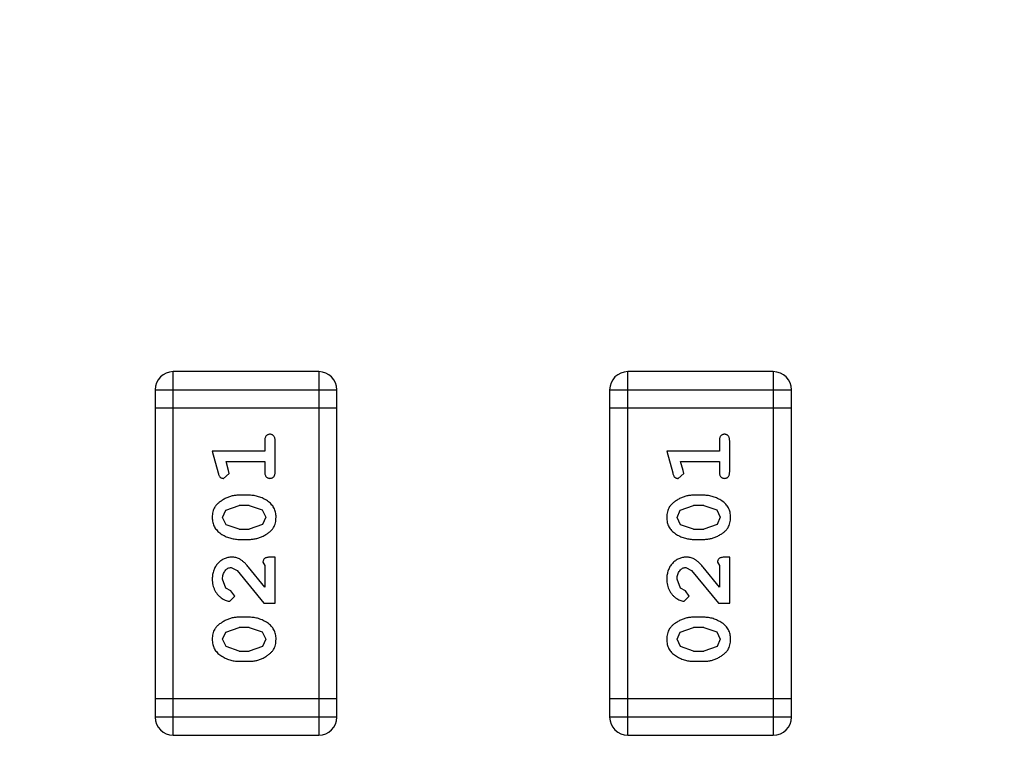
# Model space of a CAD drawing. Header units: inches. Extents: x 398 to 599, y 40 to 151.
# Tile 60 of 100: x 562.35 to 564, y 84.45 to 85.7. Entities that reach past the tile are written whole.
import ezdxf

# ---------------------------------------------------------------- set-up
doc = ezdxf.new("R2010")
doc.units = ezdxf.units.IN
doc.header["$LTSCALE"] = 1.21
doc.header["$MEASUREMENT"] = 0
doc.header["$PDMODE"] = 3
doc.header["$PDSIZE"] = 0.3125
doc.layers.get('0').update_dxf_attribs({"linetype": 'CONTINUOUS'})
doc.layers.get('Defpoints').update_dxf_attribs({"linetype": 'CONTINUOUS'})
doc.layers.add('DIM', color=3, linetype='CONTINUOUS')
doc.styles.get("Standard").update_dxf_attribs({"font": 'txt', "width": 0.8})
doc.dimstyles.get("Standard").update_dxf_attribs({"dimtxt": 0.15625, "dimasz": 0.1875, "dimexe": 0.125, "dimexo": 0.0625, "dimgap": 0.09, "dimtad": 0, "dimtih": 1, "dimtoh": 1, "dimzin": 4, "dimdsep": 46, "dimtxsty": 'Standard', "dimblk": '_FILLED', "dimblk1": '_FILLED', "dimblk2": '_FILLED', "dimcen": 0.09, "dimazin": 1, "dimtp": 0.01, "dimtm": 0.01, "dimtfac": 1, "dimtofl": 0, "dimtmove": 0, "dimatfit": 3, "dimldrblk": '_FILLED', "dimfxl": 1, "dimtolj": 1, "dimtzin": 4, "dimarcsym": 0})

# ---------------------------------------------------------------- blocks, each defined once
blk = doc.blocks.new('_FILLED')
at = {"color": 0, "linetype": 'ByBlock'}
blk.add_solid([(0, 0), (-1, 0.16667), (-1, -0.16667)], dxfattribs=at)
blk = doc.blocks.new('*D71')
at = {"layer": 'Defpoints', "color": 0}
for p in [(570.261, 87.005), (553.751, 68.4022), (553.751, 64.8591)]:
    blk.add_point(p, dxfattribs=at)
at = {"layer": 'DIM', "color": 0, "lineweight": -2}
for p, q in [((570.261, 86.9425), (570.261, 64.7341)), ((553.751, 68.3397), (553.751, 64.7341)), ((555.751, 64.8591), (559.2494, 64.8591)), ((568.261, 64.8591), (564.7627, 64.8591))]:
    blk.add_line(p, q, dxfattribs=at)
at = {"layer": 'DIM', "color": 0, "lineweight": -2, "xscale": 2, "yscale": 2, "zscale": 2, "rotation": 180}
blk.add_blockref('_FILLED', (553.751, 64.8591), dxfattribs=at)
at = {"layer": 'DIM', "color": 0, "lineweight": -2, "xscale": 2, "yscale": 2, "zscale": 2}
blk.add_blockref('_FILLED', (570.261, 64.8591), dxfattribs=at)
at = {"layer": 'DIM', "color": 0, "insert": (562.006, 64.8591), "char_height": 2, "attachment_point": 5}
blk.add_mtext('\\A1;16.51', dxfattribs=at)

msp = doc.modelspace()

# ---------------------------------------------------------------- linework, layer by layer
at = {"color": 7, "linetype": 'Continuous'}
for p, q in [((562.6051, 84.5005), (562.6051, 85.1101)), ((562.8489, 85.1101), (562.6051, 85.1101)), ((562.8489, 85.1101), (562.8489, 84.5005)), ((563.3671, 84.5005), (563.3671, 85.1101)), ((563.6109, 85.1101), (563.3671, 85.1101)), ((563.6109, 85.1101), (563.6109, 84.5005)), ((562.5746, 85.0796), (562.5746, 84.531)), ((562.5746, 85.0796), (562.8794, 85.0796)), ((562.8794, 84.531), (562.8794, 85.0796)), ((563.3366, 85.0796), (563.3366, 84.531)), ((563.3366, 85.0796), (563.6414, 85.0796)), ((563.6414, 84.531), (563.6414, 85.0796)), ((562.8794, 85.0491), (562.5746, 85.0491)), ((563.6414, 85.0491), (563.3366, 85.0491)), ((562.7585, 84.9941), (562.7585, 84.9768)), ((562.7758, 84.9422), (562.7758, 84.9941)), ((563.5205, 84.9941), (563.5205, 84.9768)), ((563.5378, 84.9422), (563.5378, 84.9941)), ((562.6704, 84.9768), (562.6803, 84.9402)), ((562.7585, 84.9768), (562.6704, 84.9768)), ((563.4324, 84.9768), (563.4423, 84.9402)), ((563.5205, 84.9768), (563.4324, 84.9768)), ((562.6977, 84.9445), (562.6935, 84.9595)), ((562.6935, 84.9595), (562.7585, 84.9595)), ((562.7585, 84.9595), (562.7585, 84.9422)), ((563.4597, 84.9445), (563.4555, 84.9595)), ((563.4555, 84.9595), (563.5205, 84.9595)), ((563.5205, 84.9595), (563.5205, 84.9422)), ((562.6987, 84.9391), (562.6977, 84.9445)), ((563.4607, 84.9391), (563.4597, 84.9445)), ((562.6894, 84.9312), (562.6987, 84.9391)), ((563.4514, 84.9312), (563.4607, 84.9391)), ((562.7327, 84.9028), (562.715, 84.9028)), ((563.4947, 84.9028), (563.477, 84.9028)), ((562.6877, 84.8658), (562.693, 84.878)), ((562.693, 84.878), (562.7153, 84.8855)), ((562.7325, 84.8855), (562.7153, 84.8855)), ((562.7325, 84.8855), (562.7543, 84.8783)), ((562.7543, 84.8783), (562.7601, 84.866)), ((563.4497, 84.8658), (563.455, 84.878)), ((563.455, 84.878), (563.4773, 84.8855)), ((563.4945, 84.8855), (563.4773, 84.8855)), ((563.4945, 84.8855), (563.5163, 84.8783)), ((563.5163, 84.8783), (563.5221, 84.866)), ((562.6935, 84.8535), (562.6877, 84.8658)), ((562.7601, 84.866), (562.7548, 84.8539)), ((563.4555, 84.8535), (563.4497, 84.8658)), ((563.5221, 84.866), (563.5168, 84.8539)), ((562.7153, 84.8462), (562.6935, 84.8535)), ((562.7153, 84.8462), (562.7325, 84.8462)), ((562.7548, 84.8539), (562.7325, 84.8462)), ((563.4773, 84.8462), (563.4555, 84.8535)), ((563.4773, 84.8462), (563.4945, 84.8462)), ((563.5168, 84.8539), (563.4945, 84.8462)), ((562.715, 84.8289), (562.7327, 84.8289)), ((563.477, 84.8289), (563.4947, 84.8289)), ((562.7758, 84.799), (562.7679, 84.799)), ((562.7758, 84.7219), (562.7758, 84.799)), ((563.5378, 84.799), (563.5299, 84.799)), ((563.5378, 84.7219), (563.5378, 84.799)), ((562.7022, 84.7817), (562.7119, 84.7769)), ((562.7119, 84.7769), (562.7569, 84.7219)), ((562.7585, 84.7487), (562.7314, 84.7823)), ((562.7553, 84.7904), (562.7585, 84.7849)), ((562.7585, 84.7849), (562.7585, 84.7487)), ((563.4642, 84.7817), (563.4739, 84.7769)), ((563.4739, 84.7769), (563.5189, 84.7219)), ((563.5205, 84.7487), (563.4934, 84.7823)), ((563.5173, 84.7904), (563.5205, 84.7849)), ((563.5205, 84.7849), (563.5205, 84.7487)), ((562.6931, 84.7473), (562.6877, 84.7622)), ((563.4551, 84.7473), (563.4497, 84.7622)), ((562.7016, 84.7424), (562.6931, 84.7473)), ((562.7081, 84.7339), (562.7016, 84.7424)), ((563.4636, 84.7424), (563.4551, 84.7473)), ((563.4701, 84.7339), (563.4636, 84.7424)), ((562.6997, 84.7251), (562.7081, 84.7339)), ((563.4617, 84.7251), (563.4701, 84.7339)), ((562.7569, 84.7219), (562.7758, 84.7219)), ((563.5189, 84.7219), (563.5378, 84.7219)), ((562.7327, 84.6983), (562.715, 84.6983)), ((563.4947, 84.6983), (563.477, 84.6983)), ((562.693, 84.6735), (562.7153, 84.681)), ((562.7325, 84.681), (562.7153, 84.681)), ((562.7325, 84.681), (562.7543, 84.6738)), ((563.455, 84.6735), (563.4773, 84.681)), ((563.4945, 84.681), (563.4773, 84.681)), ((563.4945, 84.681), (563.5163, 84.6738)), ((562.6877, 84.6613), (562.693, 84.6735)), ((562.6935, 84.649), (562.6877, 84.6613)), ((562.7543, 84.6738), (562.7601, 84.6615)), ((562.7601, 84.6615), (562.7548, 84.6493)), ((563.4497, 84.6613), (563.455, 84.6735)), ((563.4555, 84.649), (563.4497, 84.6613)), ((563.5163, 84.6738), (563.5221, 84.6615)), ((563.5221, 84.6615), (563.5168, 84.6493)), ((562.7153, 84.6417), (562.6935, 84.649)), ((562.7548, 84.6493), (562.7325, 84.6417)), ((563.4773, 84.6417), (563.4555, 84.649)), ((563.5168, 84.6493), (563.4945, 84.6417)), ((562.7153, 84.6417), (562.7325, 84.6417)), ((563.4773, 84.6417), (563.4945, 84.6417)), ((562.715, 84.6244), (562.7327, 84.6244)), ((563.477, 84.6244), (563.4947, 84.6244)), ((562.8794, 84.5615), (562.5746, 84.5615)), ((563.6414, 84.5615), (563.3366, 84.5615)), ((562.8794, 84.531), (562.5746, 84.531)), ((563.6414, 84.531), (563.3366, 84.531)), ((562.6051, 84.5005), (562.8489, 84.5005)), ((563.3671, 84.5005), (563.6109, 84.5005))]:
    msp.add_line(p, q, dxfattribs=at)
for centre, radius, start, end in [((553.751, 92.925), 23, 281.22586, 258.77532), ((553.751, 92.925), 22.75, 294.44334, 241.13427), ((562.6051, 85.0796), 0.0305, 90, 180), ((562.8489, 85.0796), 0.0305, 0, 90), ((563.3671, 85.0796), 0.0305, 90, 180), ((563.6109, 85.0796), 0.0305, 0, 90), ((562.6051, 84.531), 0.0305, 180, 270), ((562.8489, 84.531), 0.0305, 270, 0), ((563.3671, 84.531), 0.0305, 180, 270), ((563.6109, 84.531), 0.0305, 270, 0)]:
    msp.add_arc(centre, radius, start, end, dxfattribs=at)
for points, knots in [([(562.7671, 85.0051), (562.7665, 85.0051), (562.7653, 85.005), (562.7637, 85.0045), (562.7622, 85.0037), (562.7608, 85.0025), (562.7598, 85.0009), (562.759, 84.999), (562.7585, 84.9967), (562.7585, 84.995), (562.7585, 84.9941)], [0, 0, 0, 0, 0.11517, 0.223509, 0.328254, 0.438012, 0.553651, 0.682263, 0.830856, 1, 1, 1, 1]), ([(562.7758, 84.9941), (562.7758, 84.995), (562.7757, 84.9967), (562.7753, 84.999), (562.7745, 85.001), (562.7734, 85.0025), (562.7721, 85.0037), (562.7706, 85.0045), (562.7689, 85.005), (562.7677, 85.0051), (562.7671, 85.0051)], [0, 0, 0, 0, 0.169012, 0.317488, 0.445429, 0.560977, 0.67065, 0.776666, 0.88492, 1, 1, 1, 1]), ([(563.5291, 85.0051), (563.5285, 85.0051), (563.5273, 85.005), (563.5257, 85.0045), (563.5242, 85.0037), (563.5228, 85.0025), (563.5218, 85.0009), (563.521, 84.999), (563.5205, 84.9967), (563.5205, 84.995), (563.5205, 84.9941)], [0, 0, 0, 0, 0.11517, 0.223509, 0.328254, 0.438012, 0.553651, 0.682263, 0.830856, 1, 1, 1, 1]), ([(563.5378, 84.9941), (563.5378, 84.995), (563.5377, 84.9967), (563.5373, 84.999), (563.5365, 85.001), (563.5354, 85.0025), (563.5341, 85.0037), (563.5326, 85.0045), (563.5309, 85.005), (563.5297, 85.0051), (563.5291, 85.0051)], [0, 0, 0, 0, 0.169012, 0.317488, 0.445429, 0.560977, 0.67065, 0.776666, 0.88492, 1, 1, 1, 1]), ([(562.6803, 84.9402), (562.6805, 84.9394), (562.681, 84.9378), (562.6818, 84.9357), (562.6828, 84.9341), (562.6838, 84.9329), (562.685, 84.9321), (562.6863, 84.9316), (562.6878, 84.9312), (562.6889, 84.9312), (562.6894, 84.9312)], [0, 0, 0, 0, 0.187321, 0.344927, 0.475328, 0.579604, 0.674244, 0.773631, 0.882025, 1, 1, 1, 1]), ([(562.7585, 84.9422), (562.7585, 84.9413), (562.7585, 84.9396), (562.759, 84.9373), (562.7598, 84.9353), (562.7608, 84.9337), (562.7622, 84.9326), (562.7637, 84.9318), (562.7653, 84.9313), (562.7665, 84.9312), (562.7671, 84.9312)], [0, 0, 0, 0, 0.169102, 0.317658, 0.446239, 0.563118, 0.671828, 0.776546, 0.884858, 1, 1, 1, 1]), ([(562.7671, 84.9312), (562.7677, 84.9312), (562.7689, 84.9313), (562.7706, 84.9318), (562.7721, 84.9326), (562.7735, 84.9337), (562.7745, 84.9353), (562.7753, 84.9373), (562.7757, 84.9396), (562.7758, 84.9413), (562.7758, 84.9422)], [0, 0, 0, 0, 0.115051, 0.223278, 0.329269, 0.437893, 0.554681, 0.682591, 0.83103, 1, 1, 1, 1]), ([(563.4423, 84.9402), (563.4425, 84.9394), (563.443, 84.9378), (563.4438, 84.9357), (563.4448, 84.9341), (563.4458, 84.9329), (563.447, 84.9321), (563.4483, 84.9316), (563.4498, 84.9312), (563.4509, 84.9312), (563.4514, 84.9312)], [0, 0, 0, 0, 0.187321, 0.344927, 0.475328, 0.579604, 0.674244, 0.773631, 0.882025, 1, 1, 1, 1]), ([(563.5205, 84.9422), (563.5205, 84.9413), (563.5205, 84.9396), (563.521, 84.9373), (563.5218, 84.9353), (563.5228, 84.9337), (563.5242, 84.9326), (563.5257, 84.9318), (563.5273, 84.9313), (563.5285, 84.9312), (563.5291, 84.9312)], [0, 0, 0, 0, 0.169102, 0.317658, 0.446239, 0.563118, 0.671828, 0.776546, 0.884858, 1, 1, 1, 1]), ([(563.5291, 84.9312), (563.5297, 84.9312), (563.5309, 84.9313), (563.5326, 84.9318), (563.5341, 84.9326), (563.5355, 84.9337), (563.5365, 84.9353), (563.5373, 84.9373), (563.5377, 84.9396), (563.5378, 84.9413), (563.5378, 84.9422)], [0, 0, 0, 0, 0.115051, 0.223278, 0.329269, 0.437893, 0.554681, 0.682591, 0.83103, 1, 1, 1, 1]), ([(562.715, 84.9028), (562.7139, 84.9028), (562.7118, 84.9028), (562.7086, 84.9025), (562.7055, 84.902), (562.7023, 84.9013), (562.6993, 84.9004), (562.6963, 84.8993), (562.6933, 84.898), (562.6904, 84.8965), (562.6877, 84.8949), (562.6852, 84.8932), (562.6828, 84.8916), (562.6807, 84.8899), (562.6789, 84.8882), (562.6772, 84.8865), (562.6758, 84.8848), (562.6742, 84.8824), (562.6726, 84.8792), (562.6713, 84.875), (562.6705, 84.8705), (562.6704, 84.8673), (562.6704, 84.8657)], [0, 0, 0, 0, 0.049855, 0.099516, 0.148482, 0.19758, 0.246804, 0.296268, 0.346517, 0.397047, 0.446826, 0.49336, 0.537801, 0.579207, 0.617974, 0.654833, 0.689171, 0.722088, 0.786392, 0.853518, 0.924186, 1, 1, 1, 1]), ([(562.7774, 84.8659), (562.7773, 84.8674), (562.7772, 84.8702), (562.7765, 84.8743), (562.7754, 84.8781), (562.7738, 84.8817), (562.7718, 84.885), (562.7693, 84.8881), (562.7663, 84.8909), (562.7629, 84.8933), (562.7593, 84.8955), (562.7557, 84.8975), (562.752, 84.8991), (562.7482, 84.9005), (562.7444, 84.9015), (562.7405, 84.9023), (562.7367, 84.9028), (562.734, 84.9028), (562.7327, 84.9028)], [0, 0, 0, 0, 0.067217, 0.131051, 0.19272, 0.252824, 0.312745, 0.373449, 0.436041, 0.501494, 0.567761, 0.632087, 0.695096, 0.757109, 0.817993, 0.878657, 0.939311, 1, 1, 1, 1]), ([(563.477, 84.9028), (563.4759, 84.9028), (563.4738, 84.9028), (563.4706, 84.9025), (563.4675, 84.902), (563.4644, 84.9013), (563.4613, 84.9004), (563.4583, 84.8993), (563.4553, 84.898), (563.4524, 84.8965), (563.4497, 84.8949), (563.4472, 84.8932), (563.4448, 84.8916), (563.4427, 84.8899), (563.4409, 84.8882), (563.4392, 84.8865), (563.4378, 84.8848), (563.4362, 84.8824), (563.4346, 84.8792), (563.4333, 84.875), (563.4325, 84.8705), (563.4324, 84.8673), (563.4324, 84.8657)], [0, 0, 0, 0, 0.049855, 0.099516, 0.148482, 0.19758, 0.246804, 0.296268, 0.346517, 0.397047, 0.446826, 0.49336, 0.537801, 0.579207, 0.617974, 0.654833, 0.689171, 0.722088, 0.786392, 0.853518, 0.924186, 1, 1, 1, 1]), ([(563.5394, 84.8659), (563.5393, 84.8674), (563.5392, 84.8702), (563.5385, 84.8743), (563.5374, 84.8781), (563.5358, 84.8817), (563.5338, 84.885), (563.5313, 84.8881), (563.5283, 84.8909), (563.5249, 84.8933), (563.5213, 84.8955), (563.5177, 84.8975), (563.514, 84.8991), (563.5102, 84.9005), (563.5064, 84.9015), (563.5025, 84.9023), (563.4987, 84.9028), (563.496, 84.9028), (563.4947, 84.9028)], [0, 0, 0, 0, 0.067217, 0.131051, 0.19272, 0.252824, 0.312745, 0.373449, 0.436041, 0.501494, 0.567761, 0.632087, 0.695096, 0.757109, 0.817993, 0.878657, 0.939311, 1, 1, 1, 1]), ([(562.6704, 84.8657), (562.6704, 84.8643), (562.6705, 84.8615), (562.6712, 84.8574), (562.6723, 84.8535), (562.6739, 84.85), (562.676, 84.8467), (562.6785, 84.8436), (562.6815, 84.8408), (562.6848, 84.8384), (562.6884, 84.8362), (562.6921, 84.8342), (562.6958, 84.8326), (562.6996, 84.8313), (562.7034, 84.8302), (562.7072, 84.8295), (562.7111, 84.829), (562.7137, 84.8289), (562.715, 84.8289)], [0, 0, 0, 0, 0.06692, 0.130834, 0.19258, 0.252759, 0.312631, 0.373411, 0.436359, 0.501894, 0.568244, 0.632472, 0.69556, 0.757163, 0.818592, 0.878885, 0.939235, 1, 1, 1, 1]), ([(562.7327, 84.8289), (562.7338, 84.8289), (562.7359, 84.829), (562.7391, 84.8293), (562.7423, 84.8298), (562.7453, 84.8305), (562.7484, 84.8313), (562.7514, 84.8325), (562.7543, 84.8337), (562.7572, 84.8352), (562.76, 84.8368), (562.7625, 84.8384), (562.7648, 84.84), (562.7669, 84.8417), (562.7688, 84.8434), (562.7705, 84.8451), (562.7719, 84.8468), (562.7735, 84.8492), (562.7751, 84.8524), (562.7764, 84.8566), (562.7772, 84.8611), (562.7773, 84.8643), (562.7774, 84.8659)], [0, 0, 0, 0, 0.049886, 0.09882, 0.148132, 0.19689, 0.246038, 0.295176, 0.345305, 0.395692, 0.445312, 0.491875, 0.535813, 0.577009, 0.616081, 0.652689, 0.687585, 0.720206, 0.785062, 0.85223, 0.923759, 1, 1, 1, 1]), ([(563.4324, 84.8657), (563.4324, 84.8643), (563.4325, 84.8615), (563.4332, 84.8574), (563.4343, 84.8535), (563.4359, 84.85), (563.438, 84.8467), (563.4405, 84.8436), (563.4435, 84.8408), (563.4468, 84.8384), (563.4504, 84.8362), (563.4541, 84.8342), (563.4578, 84.8326), (563.4616, 84.8313), (563.4654, 84.8302), (563.4692, 84.8295), (563.4731, 84.829), (563.4757, 84.8289), (563.477, 84.8289)], [0, 0, 0, 0, 0.06692, 0.130834, 0.19258, 0.252759, 0.312631, 0.373411, 0.436359, 0.501894, 0.568244, 0.632472, 0.69556, 0.757163, 0.818592, 0.878885, 0.939235, 1, 1, 1, 1]), ([(563.4947, 84.8289), (563.4958, 84.8289), (563.4979, 84.829), (563.5011, 84.8293), (563.5043, 84.8298), (563.5073, 84.8305), (563.5104, 84.8313), (563.5134, 84.8325), (563.5163, 84.8337), (563.5192, 84.8352), (563.522, 84.8368), (563.5245, 84.8384), (563.5268, 84.84), (563.5289, 84.8417), (563.5308, 84.8434), (563.5325, 84.8451), (563.5339, 84.8468), (563.5355, 84.8492), (563.5371, 84.8524), (563.5384, 84.8566), (563.5392, 84.8611), (563.5393, 84.8643), (563.5394, 84.8659)], [0, 0, 0, 0, 0.049886, 0.09882, 0.148132, 0.19689, 0.246038, 0.295176, 0.345305, 0.395692, 0.445312, 0.491875, 0.535813, 0.577009, 0.616081, 0.652689, 0.687585, 0.720206, 0.785062, 0.85223, 0.923759, 1, 1, 1, 1]), ([(562.7031, 84.799), (562.702, 84.799), (562.6998, 84.7989), (562.6966, 84.7984), (562.6935, 84.7976), (562.6905, 84.7965), (562.6877, 84.795), (562.685, 84.7932), (562.6824, 84.7911), (562.6799, 84.7887), (562.6777, 84.7861), (562.6757, 84.7832), (562.6741, 84.7802), (562.6727, 84.777), (562.6717, 84.7736), (562.6709, 84.77), (562.6705, 84.7662), (562.6704, 84.7637), (562.6704, 84.7623)], [0, 0, 0, 0, 0.060981, 0.120256, 0.178148, 0.236115, 0.293993, 0.352864, 0.413358, 0.476056, 0.539296, 0.602396, 0.665116, 0.728325, 0.792919, 0.859317, 0.928302, 1, 1, 1, 1]), ([(562.7314, 84.7823), (562.7307, 84.7831), (562.7292, 84.7848), (562.727, 84.7872), (562.7249, 84.7893), (562.7229, 84.7912), (562.721, 84.7928), (562.7192, 84.7941), (562.7176, 84.7953), (562.7155, 84.7964), (562.713, 84.7975), (562.7098, 84.7984), (562.7065, 84.7989), (562.7043, 84.799), (562.7031, 84.799)], [0, 0, 0, 0, 0.103002, 0.197728, 0.285279, 0.365235, 0.437224, 0.502446, 0.560545, 0.611446, 0.707576, 0.80349, 0.900532, 1, 1, 1, 1]), ([(562.7679, 84.799), (562.7669, 84.799), (562.7649, 84.799), (562.7622, 84.7985), (562.7599, 84.7978), (562.7582, 84.7968), (562.7569, 84.7955), (562.756, 84.7939), (562.7554, 84.7922), (562.7554, 84.791), (562.7553, 84.7904)], [0, 0, 0, 0, 0.1844, 0.34094, 0.473574, 0.586824, 0.690029, 0.789175, 0.890445, 1, 1, 1, 1]), ([(563.4652, 84.799), (563.464, 84.799), (563.4618, 84.7989), (563.4586, 84.7984), (563.4555, 84.7976), (563.4525, 84.7965), (563.4497, 84.795), (563.447, 84.7932), (563.4444, 84.7911), (563.4419, 84.7887), (563.4397, 84.7861), (563.4377, 84.7832), (563.4361, 84.7802), (563.4347, 84.777), (563.4337, 84.7736), (563.4329, 84.77), (563.4325, 84.7662), (563.4324, 84.7637), (563.4324, 84.7623)], [0, 0, 0, 0, 0.060981, 0.120256, 0.178148, 0.236115, 0.293993, 0.352864, 0.413358, 0.476056, 0.539296, 0.602396, 0.665116, 0.728325, 0.792919, 0.859317, 0.928302, 1, 1, 1, 1]), ([(563.4934, 84.7823), (563.4927, 84.7831), (563.4912, 84.7848), (563.489, 84.7872), (563.4869, 84.7893), (563.4849, 84.7912), (563.483, 84.7928), (563.4812, 84.7941), (563.4796, 84.7953), (563.4775, 84.7964), (563.475, 84.7975), (563.4718, 84.7984), (563.4685, 84.7989), (563.4663, 84.799), (563.4652, 84.799)], [0, 0, 0, 0, 0.103002, 0.197728, 0.285279, 0.365235, 0.437224, 0.502446, 0.560545, 0.611446, 0.707576, 0.80349, 0.900532, 1, 1, 1, 1]), ([(563.5299, 84.799), (563.5289, 84.799), (563.5269, 84.799), (563.5242, 84.7985), (563.5219, 84.7978), (563.5202, 84.7968), (563.5189, 84.7955), (563.518, 84.7939), (563.5174, 84.7922), (563.5174, 84.791), (563.5173, 84.7904)], [0, 0, 0, 0, 0.1844, 0.34094, 0.473574, 0.586824, 0.690029, 0.789175, 0.890445, 1, 1, 1, 1]), ([(562.6877, 84.7622), (562.6877, 84.7636), (562.6878, 84.7663), (562.6887, 84.7701), (562.69, 84.7735), (562.692, 84.7764), (562.6942, 84.7787), (562.6967, 84.7805), (562.6994, 84.7815), (562.7013, 84.7816), (562.7022, 84.7817)], [0, 0, 0, 0, 0.156344, 0.299348, 0.4327, 0.561, 0.682299, 0.791883, 0.89611, 1, 1, 1, 1]), ([(563.4497, 84.7622), (563.4497, 84.7636), (563.4498, 84.7663), (563.4507, 84.7701), (563.452, 84.7735), (563.454, 84.7764), (563.4562, 84.7787), (563.4587, 84.7805), (563.4614, 84.7815), (563.4633, 84.7816), (563.4642, 84.7817)], [0, 0, 0, 0, 0.156344, 0.299348, 0.4327, 0.561, 0.682299, 0.791883, 0.89611, 1, 1, 1, 1]), ([(562.6704, 84.7623), (562.6704, 84.7606), (562.6706, 84.7573), (562.6714, 84.7523), (562.6728, 84.7476), (562.6748, 84.7431), (562.6773, 84.739), (562.6801, 84.7353), (562.6834, 84.7322), (562.687, 84.7297), (562.6905, 84.7277), (562.6938, 84.7262), (562.6969, 84.7253), (562.6988, 84.7251), (562.6997, 84.7251)], [0, 0, 0, 0, 0.098286, 0.193983, 0.289056, 0.384352, 0.477435, 0.566197, 0.652355, 0.737986, 0.818188, 0.887401, 0.94802, 1, 1, 1, 1]), ([(563.4324, 84.7623), (563.4324, 84.7606), (563.4326, 84.7573), (563.4334, 84.7523), (563.4348, 84.7476), (563.4368, 84.7431), (563.4393, 84.739), (563.4421, 84.7353), (563.4454, 84.7322), (563.449, 84.7297), (563.4525, 84.7277), (563.4558, 84.7262), (563.4589, 84.7253), (563.4608, 84.7251), (563.4617, 84.7251)], [0, 0, 0, 0, 0.098286, 0.193983, 0.289056, 0.384352, 0.477435, 0.566197, 0.652355, 0.737986, 0.818188, 0.887401, 0.94802, 1, 1, 1, 1]), ([(562.715, 84.6983), (562.7139, 84.6983), (562.7118, 84.6983), (562.7086, 84.698), (562.7055, 84.6974), (562.7023, 84.6968), (562.6993, 84.6959), (562.6963, 84.6947), (562.6933, 84.6934), (562.6904, 84.6919), (562.6877, 84.6903), (562.6852, 84.6887), (562.6828, 84.6871), (562.6807, 84.6854), (562.6789, 84.6837), (562.6772, 84.682), (562.6758, 84.6802), (562.6742, 84.6779), (562.6726, 84.6747), (562.6713, 84.6705), (562.6705, 84.666), (562.6704, 84.6628), (562.6704, 84.6612)], [0, 0, 0, 0, 0.049855, 0.099516, 0.148482, 0.19758, 0.246804, 0.296268, 0.346517, 0.397047, 0.446826, 0.49336, 0.537801, 0.579207, 0.617974, 0.654833, 0.689171, 0.722088, 0.786392, 0.853518, 0.924186, 1, 1, 1, 1]), ([(562.7774, 84.6614), (562.7773, 84.6629), (562.7772, 84.6657), (562.7765, 84.6698), (562.7754, 84.6736), (562.7738, 84.6772), (562.7718, 84.6805), (562.7693, 84.6836), (562.7663, 84.6864), (562.7629, 84.6888), (562.7593, 84.691), (562.7557, 84.693), (562.752, 84.6946), (562.7482, 84.696), (562.7444, 84.697), (562.7405, 84.6978), (562.7367, 84.6982), (562.734, 84.6983), (562.7327, 84.6983)], [0, 0, 0, 0, 0.067217, 0.131051, 0.19272, 0.252824, 0.312745, 0.373449, 0.436041, 0.501494, 0.567761, 0.632087, 0.695096, 0.757109, 0.817993, 0.878657, 0.939311, 1, 1, 1, 1]), ([(563.477, 84.6983), (563.4759, 84.6983), (563.4738, 84.6983), (563.4706, 84.698), (563.4675, 84.6974), (563.4644, 84.6968), (563.4613, 84.6959), (563.4583, 84.6947), (563.4553, 84.6934), (563.4524, 84.6919), (563.4497, 84.6903), (563.4472, 84.6887), (563.4448, 84.6871), (563.4427, 84.6854), (563.4409, 84.6837), (563.4392, 84.682), (563.4378, 84.6802), (563.4362, 84.6779), (563.4346, 84.6747), (563.4333, 84.6705), (563.4325, 84.666), (563.4324, 84.6628), (563.4324, 84.6612)], [0, 0, 0, 0, 0.049855, 0.099516, 0.148482, 0.19758, 0.246804, 0.296268, 0.346517, 0.397047, 0.446826, 0.49336, 0.537801, 0.579207, 0.617974, 0.654833, 0.689171, 0.722088, 0.786392, 0.853518, 0.924186, 1, 1, 1, 1]), ([(563.5394, 84.6614), (563.5393, 84.6629), (563.5392, 84.6657), (563.5385, 84.6698), (563.5374, 84.6736), (563.5358, 84.6772), (563.5338, 84.6805), (563.5313, 84.6836), (563.5283, 84.6864), (563.5249, 84.6888), (563.5213, 84.691), (563.5177, 84.693), (563.514, 84.6946), (563.5102, 84.696), (563.5064, 84.697), (563.5025, 84.6978), (563.4987, 84.6982), (563.496, 84.6983), (563.4947, 84.6983)], [0, 0, 0, 0, 0.067217, 0.131051, 0.19272, 0.252824, 0.312745, 0.373449, 0.436041, 0.501494, 0.567761, 0.632087, 0.695096, 0.757109, 0.817993, 0.878657, 0.939311, 1, 1, 1, 1]), ([(562.6704, 84.6612), (562.6704, 84.6598), (562.6705, 84.6569), (562.6712, 84.6529), (562.6723, 84.649), (562.6739, 84.6454), (562.676, 84.6422), (562.6785, 84.6391), (562.6815, 84.6363), (562.6848, 84.6339), (562.6884, 84.6317), (562.6921, 84.6297), (562.6958, 84.6281), (562.6996, 84.6267), (562.7034, 84.6257), (562.7072, 84.6249), (562.7111, 84.6245), (562.7137, 84.6244), (562.715, 84.6244)], [0, 0, 0, 0, 0.06692, 0.130834, 0.19258, 0.252759, 0.312631, 0.373411, 0.436359, 0.501894, 0.568244, 0.632472, 0.69556, 0.757163, 0.818592, 0.878885, 0.939235, 1, 1, 1, 1]), ([(562.7327, 84.6244), (562.7338, 84.6244), (562.7359, 84.6244), (562.7391, 84.6248), (562.7423, 84.6252), (562.7453, 84.6259), (562.7484, 84.6268), (562.7514, 84.6279), (562.7543, 84.6292), (562.7572, 84.6307), (562.76, 84.6323), (562.7625, 84.6339), (562.7648, 84.6355), (562.7669, 84.6372), (562.7688, 84.6389), (562.7705, 84.6406), (562.7719, 84.6423), (562.7735, 84.6447), (562.7751, 84.6478), (562.7764, 84.652), (562.7772, 84.6566), (562.7773, 84.6598), (562.7774, 84.6614)], [0, 0, 0, 0, 0.049886, 0.09882, 0.148132, 0.19689, 0.246038, 0.295176, 0.345305, 0.395692, 0.445312, 0.491875, 0.535813, 0.577009, 0.616081, 0.652689, 0.687585, 0.720206, 0.785062, 0.85223, 0.923759, 1, 1, 1, 1]), ([(563.4324, 84.6612), (563.4324, 84.6598), (563.4325, 84.6569), (563.4332, 84.6529), (563.4343, 84.649), (563.4359, 84.6454), (563.438, 84.6422), (563.4405, 84.6391), (563.4435, 84.6363), (563.4468, 84.6339), (563.4504, 84.6317), (563.4541, 84.6297), (563.4578, 84.6281), (563.4616, 84.6267), (563.4654, 84.6257), (563.4692, 84.6249), (563.4731, 84.6245), (563.4757, 84.6244), (563.477, 84.6244)], [0, 0, 0, 0, 0.06692, 0.130834, 0.19258, 0.252759, 0.312631, 0.373411, 0.436359, 0.501894, 0.568244, 0.632472, 0.69556, 0.757163, 0.818592, 0.878885, 0.939235, 1, 1, 1, 1]), ([(563.4947, 84.6244), (563.4958, 84.6244), (563.4979, 84.6244), (563.5011, 84.6248), (563.5043, 84.6252), (563.5073, 84.6259), (563.5104, 84.6268), (563.5134, 84.6279), (563.5163, 84.6292), (563.5192, 84.6307), (563.522, 84.6323), (563.5245, 84.6339), (563.5268, 84.6355), (563.5289, 84.6372), (563.5308, 84.6389), (563.5325, 84.6406), (563.5339, 84.6423), (563.5355, 84.6447), (563.5371, 84.6478), (563.5384, 84.652), (563.5392, 84.6566), (563.5393, 84.6598), (563.5394, 84.6614)], [0, 0, 0, 0, 0.049886, 0.09882, 0.148132, 0.19689, 0.246038, 0.295176, 0.345305, 0.395692, 0.445312, 0.491875, 0.535813, 0.577009, 0.616081, 0.652689, 0.687585, 0.720206, 0.785062, 0.85223, 0.923759, 1, 1, 1, 1])]:
    msp.add_open_spline(points, degree=3, knots=knots, dxfattribs=at)

# ---------------------------------------------------------------- dimensions: what is measured, and where the dimension line sits
at = {"layer": 'DIM'}
dim = msp.add_linear_dim(base=(553.751, 64.8591), p1=(570.261, 87.005), p2=(553.751, 68.4022), dimstyle='Standard', override={"dimtxt": 2, "dimasz": 2, "dimtih": 0, "dimtoh": 0, "dimzin": 0, "dimcen": 0.198, "dimadec": 0, "dimazin": 0, "dimtp": 0, "dimtm": 0, "dimtdec": 4, "dimtzin": 0}, dxfattribs=at)
dim.commit()
dim.dimension.update_dxf_attribs({"geometry": '*D71', "text_midpoint": (562.006, 64.8591)})

doc.saveas('drawing.dxf')
